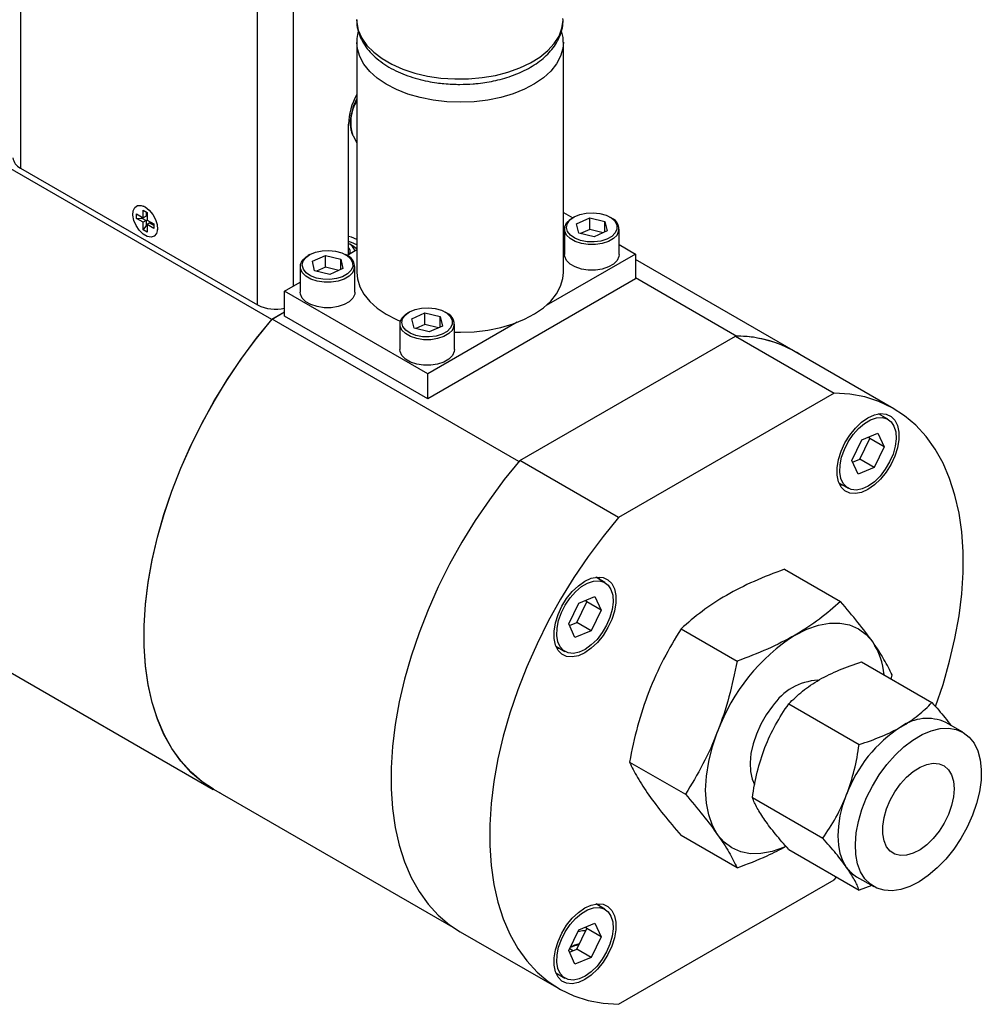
# Model space of a CAD drawing. Header units: inches. Extents: x 5.2 to 32.1, y 1.2 to 20.9.
# Tile 10 of 13: x 27.3 to 32.1, y 13 to 17.8. Entities that reach past the tile are written whole.
import ezdxf

# ---------------------------------------------------------------- set-up
doc = ezdxf.new("R2010")
doc.units = ezdxf.units.IN
doc.header["$MEASUREMENT"] = 0

msp = doc.modelspace()

# ---------------------------------------------------------------- linework, layer by layer
at = {"color": 8, "linetype": 'Continuous', "lineweight": 25}
for p, q in [((27.3526, 20.1302), (27.3526, 17.1022)), ((28.5236, 16.4263), (28.5236, 19.454)), ((28.7004, 16.5187), (28.7004, 19.4529))]:
    msp.add_line(p, q, dxfattribs=at)
at = {"color": 7, "linetype": 'Continuous', "lineweight": 25}
for p, q in [((28.5942, 16.3544), (25.2535, 18.2829)), ((29.0133, 17.7216), (29.0133, 16.5856)), ((30.0333, 16.5856), (30.0333, 17.7216)), ((28.9723, 16.6757), (28.9723, 17.3181)), ((28.9815, 17.3359), (28.9734, 17.3406)), ((28.995, 17.2612), (28.9937, 17.2637)), ((28.995, 17.2612), (29.0133, 17.2271)), ((27.3526, 17.1022), (28.5236, 16.4263)), ((27.9263, 16.8752), (27.9591, 16.8562)), ((27.9263, 16.8532), (27.9263, 16.8752)), ((27.9263, 16.8752), (27.9591, 16.8562)), ((27.9263, 16.8532), (27.9263, 16.8752)), ((27.9591, 16.8942), (27.9782, 16.8832)), ((27.9591, 16.8562), (27.9591, 16.8942)), ((27.9591, 16.8942), (27.9782, 16.8832)), ((27.9591, 16.8562), (27.9591, 16.8942)), ((27.9633, 16.9128), (27.9601, 16.9142)), ((27.9633, 16.9128), (27.9601, 16.9142)), ((27.9633, 16.9128), (27.9601, 16.9142)), ((27.9633, 16.9128), (27.9601, 16.9142)), ((27.9633, 16.9128), (27.9601, 16.9142)), ((27.9733, 16.886), (27.9733, 16.8644)), ((27.9733, 16.886), (27.9733, 16.8644)), ((27.9782, 16.8832), (27.9782, 16.8452)), ((27.9782, 16.8832), (27.9782, 16.8452)), ((30.0333, 16.883), (30.0791, 16.8566)), ((27.9263, 16.8532), (27.9527, 16.8542)), ((27.9263, 16.8532), (27.9527, 16.8542)), ((27.9591, 16.8342), (27.9263, 16.8532)), ((27.9591, 16.8342), (27.9263, 16.8532)), ((27.9527, 16.8542), (27.9527, 16.8599)), ((27.9527, 16.8542), (27.9527, 16.8599)), ((27.9527, 16.8542), (27.9733, 16.8423)), ((27.9527, 16.8542), (27.9733, 16.8423)), ((27.9733, 16.8644), (27.9591, 16.8562)), ((27.9733, 16.8644), (27.9591, 16.8562)), ((27.9733, 16.8423), (27.9591, 16.8342)), ((27.9733, 16.8423), (27.9591, 16.8342)), ((27.9591, 16.7962), (27.9591, 16.8342)), ((27.9591, 16.7962), (27.9591, 16.8342)), ((27.9733, 16.8423), (27.9733, 16.8186)), ((27.9733, 16.8423), (27.9733, 16.8186)), ((27.9782, 16.8452), (28.0111, 16.8262)), ((27.9782, 16.8452), (28.0111, 16.8262)), ((27.9924, 16.8313), (27.9782, 16.8232)), ((27.9924, 16.8313), (27.9782, 16.8232)), ((27.9924, 16.8313), (28.0111, 16.8205)), ((27.9924, 16.8313), (28.0111, 16.8205)), ((28.0111, 16.8262), (28.0111, 16.8042)), ((28.0111, 16.8262), (28.0111, 16.8042)), ((30.0854, 16.8603), (30.0784, 16.8562)), ((30.0986, 16.8272), (30.1632, 16.8559)), ((30.1093, 16.7807), (30.0986, 16.8272)), ((30.1632, 16.8559), (30.2384, 16.8379)), ((30.1632, 16.7983), (30.1632, 16.8559)), ((30.2384, 16.8379), (30.2491, 16.7913)), ((30.2384, 16.7866), (30.2384, 16.8379)), ((30.2693, 16.8562), (30.2622, 16.8603)), ((27.9733, 16.8186), (27.9591, 16.7962)), ((27.9733, 16.8186), (27.9591, 16.7962)), ((27.9782, 16.7852), (27.9591, 16.7962)), ((27.9782, 16.7852), (27.9591, 16.7962)), ((27.9782, 16.8157), (27.9733, 16.8186)), ((27.9782, 16.8157), (27.9733, 16.8186)), ((28.0111, 16.8042), (27.9782, 16.8232)), ((27.9782, 16.8232), (27.9782, 16.7852)), ((28.0111, 16.8042), (27.9782, 16.8232)), ((27.9782, 16.8232), (27.9782, 16.7852)), ((28.0289, 16.795), (28.0293, 16.7984)), ((28.0289, 16.795), (28.0293, 16.7984)), ((28.0289, 16.795), (28.0293, 16.7984)), ((28.0289, 16.795), (28.0293, 16.7984)), ((28.0289, 16.795), (28.0293, 16.7984)), ((30.0388, 16.8011), (30.0388, 16.6754)), ((30.1845, 16.7627), (30.1093, 16.7807)), ((30.1632, 16.7983), (30.1184, 16.7785)), ((30.2292, 16.7825), (30.1632, 16.7983)), ((30.2491, 16.7913), (30.1845, 16.7627)), ((30.3088, 16.6754), (30.3088, 16.8011)), ((28.964, 16.6709), (29.0133, 16.6993)), ((29.0008, 16.7129), (28.9785, 16.7257)), ((29.0008, 16.7129), (29.0133, 16.7044)), ((30.3088, 16.724), (30.3895, 16.6774)), ((28.7808, 16.6746), (28.7737, 16.6705)), ((28.794, 16.6415), (28.8586, 16.6701)), ((28.8047, 16.5949), (28.794, 16.6415)), ((28.8586, 16.6701), (28.9338, 16.6522)), ((28.8586, 16.6126), (28.8586, 16.6701)), ((28.9338, 16.6522), (28.9444, 16.6056)), ((28.9338, 16.6009), (28.9338, 16.6522)), ((28.9647, 16.6705), (28.9576, 16.6746)), ((30.3895, 16.6774), (29.9479, 16.4225)), ((30.3895, 16.6774), (30.3895, 16.5549)), ((31.1785, 16.195), (30.3895, 16.6505)), ((28.7342, 16.6154), (28.7342, 16.4896)), ((28.8799, 16.577), (28.8047, 16.5949)), ((28.8586, 16.6126), (28.8138, 16.5927)), ((28.9246, 16.5968), (28.8586, 16.6126)), ((28.9444, 16.6056), (28.8799, 16.577)), ((29.0042, 16.4896), (29.0042, 16.6154)), ((28.6571, 16.4937), (28.7342, 16.5382)), ((30.3895, 16.5549), (29.3642, 15.963)), ((30.3895, 16.5608), (30.8892, 16.2723)), ((29.3642, 16.0855), (28.6571, 16.4937)), ((28.6571, 16.3712), (28.6571, 16.4937)), ((28.6571, 16.3907), (28.5942, 16.3544)), ((28.595, 16.3557), (28.6571, 16.3916)), ((29.2723, 16.3909), (29.2652, 16.3868)), ((29.4561, 16.3868), (29.4491, 16.3909)), ((29.814, 15.652), (28.595, 16.3557)), ((29.3642, 15.963), (28.6571, 16.3712)), ((29.2854, 16.3578), (29.35, 16.3864)), ((29.2961, 16.3112), (29.2854, 16.3578)), ((29.35, 16.3864), (29.4252, 16.3685)), ((29.35, 16.3289), (29.35, 16.3864)), ((29.8058, 16.3404), (29.3642, 16.0855)), ((29.4252, 16.3685), (29.4359, 16.3219)), ((29.4252, 16.3171), (29.4252, 16.3685)), ((29.2257, 16.3317), (29.2257, 16.2059)), ((29.3713, 16.2933), (29.2961, 16.3112)), ((29.35, 16.3289), (29.3053, 16.309)), ((29.4161, 16.3131), (29.35, 16.3289)), ((29.4359, 16.3219), (29.3713, 16.2933)), ((29.4957, 16.2059), (29.4957, 16.3317)), ((29.819, 15.6577), (30.883, 16.272)), ((30.883, 16.272), (31.3702, 15.9908)), ((30.8892, 16.2723), (30.8884, 16.2719)), ((31.6649, 15.9134), (31.1777, 16.1946)), ((29.3642, 15.963), (29.3642, 16.0855)), ((24.9643, 15.9621), (28.3049, 14.0335)), ((31.3702, 15.9908), (30.3061, 15.3765)), ((31.6352, 15.8618), (31.5897, 15.8881)), ((31.4571, 15.6576), (31.5061, 15.7594)), ((31.4968, 15.6641), (31.5457, 15.766)), ((31.5061, 15.7594), (31.5858, 15.7932)), ((31.5457, 15.766), (31.5419, 15.7746)), ((31.6165, 15.7252), (31.5457, 15.766)), ((31.5858, 15.7932), (31.6165, 15.7252)), ((31.6165, 15.7252), (31.5675, 15.6233)), ((31.461, 15.649), (31.4968, 15.6641)), ((31.5675, 15.6233), (31.4968, 15.6641)), ((30.3061, 15.3765), (29.819, 15.6577)), ((31.4878, 15.5895), (31.4571, 15.6576)), ((31.5675, 15.6233), (31.4878, 15.5895)), ((31.3937, 15.5467), (31.4384, 15.5209)), ((30.238, 15.0552), (30.1927, 15.0814)), ((30.2063, 15.0825), (30.2122, 15.0701)), ((31.1252, 15.1205), (31.4009, 14.9614)), ((30.1089, 14.9528), (30.1885, 14.9866)), ((30.1885, 14.9866), (30.2192, 14.9185)), ((30.0599, 14.851), (30.1089, 14.9528)), ((30.0995, 14.8575), (30.1485, 14.9594)), ((30.1485, 14.9594), (30.1446, 14.968)), ((30.2192, 14.9185), (30.1485, 14.9594)), ((30.2192, 14.9185), (30.1702, 14.8167)), ((30.0906, 14.7829), (30.0599, 14.851)), ((30.0638, 14.8423), (30.0995, 14.8575)), ((30.1702, 14.8167), (30.0995, 14.8575)), ((30.1702, 14.8167), (30.0906, 14.7829)), ((30.6149, 14.8259), (30.8905, 14.6668)), ((29.9958, 14.7404), (30.0411, 14.7143)), ((30.0153, 14.7292), (30.0017, 14.728)), ((31.5052, 14.6629), (31.8527, 14.4623)), ((31.6515, 14.5785), (31.656, 14.5984)), ((31.1459, 14.4555), (31.4934, 14.2549)), ((32.0057, 14.3154), (31.9208, 14.3644)), ((30.3597, 14.1683), (30.6354, 14.0092)), ((28.3057, 14.0349), (29.4997, 13.3456)), ((30.9663, 13.9925), (31.3138, 13.7919)), ((30.8905, 13.6461), (30.6149, 13.8053)), ((31.1459, 13.737), (31.4934, 13.5364)), ((30.3061, 12.9719), (31.3702, 13.5861)), ((31.3702, 13.5861), (31.3824, 13.6005)), ((31.4809, 13.6022), (31.5657, 13.5533)), ((31.5558, 13.559), (31.4934, 13.5364)), ((30.238, 13.4417), (30.1933, 13.4675)), ((29.5243, 13.3305), (30.0115, 13.0493)), ((30.0599, 13.2375), (30.1089, 13.3393)), ((30.0995, 13.244), (30.1485, 13.3459)), ((30.1089, 13.3393), (30.1885, 13.3731)), ((30.1485, 13.3459), (30.1446, 13.3545)), ((30.2192, 13.3051), (30.1485, 13.3459)), ((30.1885, 13.3731), (30.2192, 13.3051)), ((30.2192, 13.3051), (30.1702, 13.2032)), ((30.0906, 13.1694), (30.0599, 13.2375)), ((30.0638, 13.2289), (30.0995, 13.244)), ((30.1702, 13.2032), (30.0995, 13.244)), ((30.1702, 13.2032), (30.0906, 13.1694)), ((29.9956, 13.1271), (30.0411, 13.1008))]:
    msp.add_line(p, q, dxfattribs=at)
at = {"color": 8, "linetype": 'Continuous', "lineweight": 25, "flags": 128}
for points in [[(29.0121, 17.8363), (29.0128, 17.8215), (29.0207, 17.7825), (29.0376, 17.7444), (29.0632, 17.7079), (29.0969, 17.6737), (29.1382, 17.6425), (29.1864, 17.6146), (29.2406, 17.5908), (29.2998, 17.5713), (29.3629, 17.5566), (29.4289, 17.5468), (29.4966, 17.5422), (29.5647, 17.5429), (29.6321, 17.5488), (29.6975, 17.5598), (29.7597, 17.5758), (29.8178, 17.5964), (29.8705, 17.6212), (29.9171, 17.65), (29.9565, 17.682), (29.9883, 17.7168), (30.0117, 17.7537), (30.0264, 17.7922), (30.0321, 17.8313), (30.0321, 17.8363)], [(30.0333, 17.7239), (30.0309, 17.6932), (30.0198, 17.6544), (29.9999, 17.6168), (29.9714, 17.581), (29.935, 17.5478), (29.8912, 17.5177), (29.8409, 17.4912), (29.7848, 17.4688), (29.7241, 17.451), (29.6599, 17.4379), (29.5932, 17.4299), (29.5252, 17.4272), (29.4572, 17.4296), (29.3904, 17.4373), (29.3259, 17.4501), (29.265, 17.4677), (29.2087, 17.4898), (29.158, 17.5161), (29.1138, 17.5461), (29.077, 17.5791), (29.0481, 17.6147), (29.0276, 17.6523), (29.0161, 17.691), (29.0133, 17.7227)]]:
    msp.add_lwpolyline(points, dxfattribs=at)
at = {"color": 7, "linetype": 'Continuous', "lineweight": 25, "flags": 128}
for points in [[(27.9687, 16.9099), (27.9884, 16.8947), (28.006, 16.8735), (28.0196, 16.8487), (28.0276, 16.8229), (28.0293, 16.7989), (28.0244, 16.7793), (28.0134, 16.7663), (27.9976, 16.7612), (27.9787, 16.7646), (27.9587, 16.7762), (27.9397, 16.7946), (27.9239, 16.818), (27.913, 16.8436), (27.9081, 16.8689), (27.9097, 16.891), (27.9178, 16.9075), (27.9313, 16.9167), (27.9489, 16.9175), (27.9687, 16.9099)], [(27.9687, 16.9099), (27.9884, 16.8947), (28.006, 16.8735), (28.0196, 16.8487), (28.0276, 16.8229), (28.0293, 16.7989), (28.0244, 16.7793), (28.0134, 16.7663), (27.9976, 16.7612), (27.9787, 16.7646), (27.9587, 16.7762), (27.9397, 16.7946), (27.9239, 16.818), (27.913, 16.8436), (27.9081, 16.8689), (27.9097, 16.891), (27.9178, 16.9075), (27.9313, 16.9167), (27.9489, 16.9175), (27.9687, 16.9099)], [(27.9687, 16.9099), (27.9884, 16.8947), (28.006, 16.8735), (28.0196, 16.8487), (28.0276, 16.8229), (28.0293, 16.7989), (28.0244, 16.7793), (28.0134, 16.7663), (27.9976, 16.7612), (27.9787, 16.7646), (27.9587, 16.7762), (27.9397, 16.7946), (27.9239, 16.818), (27.913, 16.8436), (27.9081, 16.8689), (27.9097, 16.891), (27.9178, 16.9075), (27.9313, 16.9167), (27.9489, 16.9175), (27.9687, 16.9099)], [(27.9687, 16.9099), (27.9884, 16.8947), (28.006, 16.8735), (28.0196, 16.8487), (28.0276, 16.8229), (28.0293, 16.7989), (28.0244, 16.7793), (28.0134, 16.7663), (27.9976, 16.7612), (27.9787, 16.7646), (27.9587, 16.7762), (27.9397, 16.7946), (27.9239, 16.818), (27.913, 16.8436), (27.9081, 16.8689), (27.9097, 16.891), (27.9178, 16.9075), (27.9313, 16.9167), (27.9489, 16.9175), (27.9687, 16.9099)], [(27.9687, 16.9099), (27.9884, 16.8947), (28.006, 16.8735), (28.0196, 16.8487), (28.0276, 16.8229), (28.0293, 16.7989), (28.0244, 16.7793), (28.0134, 16.7663), (27.9976, 16.7612), (27.9787, 16.7646), (27.9587, 16.7762), (27.9397, 16.7946), (27.9239, 16.818), (27.913, 16.8436), (27.9081, 16.8689), (27.9097, 16.891), (27.9178, 16.9075), (27.9313, 16.9167), (27.9489, 16.9175), (27.9687, 16.9099)], [(30.2893, 16.7817), (30.2722, 16.7647), (30.2477, 16.7511), (30.2177, 16.7417), (30.1845, 16.7374), (30.1505, 16.7384), (30.1183, 16.7446), (30.0901, 16.7557), (30.0682, 16.7707), (30.0541, 16.7886), (30.0489, 16.808), (30.0529, 16.8275), (30.0659, 16.8457), (30.0869, 16.8611), (30.1144, 16.8728), (30.1463, 16.8797), (30.1802, 16.8813), (30.2136, 16.8777), (30.2441, 16.8689), (30.2694, 16.8558), (30.2876, 16.8392), (30.2974, 16.8203), (30.2979, 16.8007), (30.2893, 16.7817)], [(30.2986, 16.7713), (30.281, 16.7537), (30.2561, 16.7393), (30.2255, 16.7291), (30.1915, 16.7238), (30.1563, 16.7238), (30.1222, 16.7291), (30.0917, 16.7393), (30.0668, 16.7536), (30.0491, 16.7713), (30.04, 16.7909), (30.04, 16.8113), (30.0491, 16.8309), (30.0667, 16.8485), (30.0784, 16.8562)], [(29.0133, 16.749), (28.9876, 16.7601), (28.9723, 16.7645)], [(29.0133, 16.7233), (28.9876, 16.7344), (28.9723, 16.7388)], [(28.9847, 16.596), (28.9676, 16.579), (28.9431, 16.5653), (28.9131, 16.556), (28.8799, 16.5516), (28.8459, 16.5526), (28.8137, 16.5589), (28.7855, 16.57), (28.7636, 16.585), (28.7495, 16.6029), (28.7442, 16.6223), (28.7483, 16.6418), (28.7613, 16.66), (28.7823, 16.6754), (28.8098, 16.687), (28.8417, 16.6939), (28.8756, 16.6956), (28.909, 16.6919), (28.9395, 16.6832), (28.9648, 16.6701), (28.983, 16.6534), (28.9927, 16.6346), (28.9933, 16.615), (28.9847, 16.596)], [(28.994, 16.5856), (28.9764, 16.568), (28.9514, 16.5536), (28.9209, 16.5434), (28.8869, 16.5381), (28.8517, 16.5381), (28.8176, 16.5434), (28.7871, 16.5535), (28.7622, 16.5679), (28.7445, 16.5855), (28.7354, 16.6052), (28.7354, 16.6255), (28.7445, 16.6452), (28.7621, 16.6628), (28.7737, 16.6705)], [(30.2986, 16.6456), (30.281, 16.6279), (30.2561, 16.6136), (30.2255, 16.6034), (30.1915, 16.5981), (30.1563, 16.5981), (30.1222, 16.6034), (30.0917, 16.6135), (30.0668, 16.6279), (30.0491, 16.6455), (30.04, 16.6652), (30.0388, 16.6754)], [(30.3088, 16.6754), (30.3077, 16.6652), (30.2986, 16.6456)], [(29.0133, 16.5856), (29.0161, 16.555), (29.0276, 16.5162), (29.0481, 16.4787), (29.077, 16.4431), (29.1138, 16.41), (29.158, 16.3801), (29.2087, 16.3538), (29.2278, 16.3456)], [(29.4957, 16.2916), (29.5252, 16.2911), (29.5932, 16.2939), (29.6599, 16.3019), (29.7241, 16.3149), (29.7848, 16.3328), (29.8409, 16.3552), (29.8912, 16.3817), (29.935, 16.4118), (29.9714, 16.445), (29.9999, 16.4808), (30.0198, 16.5184), (30.0309, 16.5572), (30.0333, 16.5856)], [(28.994, 16.4598), (28.9764, 16.4422), (28.9514, 16.4278), (28.9209, 16.4176), (28.8869, 16.4124), (28.8517, 16.4124), (28.8176, 16.4176), (28.7871, 16.4278), (28.7622, 16.4422), (28.7445, 16.4598), (28.7354, 16.4794), (28.7342, 16.4896)], [(29.0042, 16.4896), (29.0031, 16.4795), (28.994, 16.4598)], [(29.4762, 16.3123), (29.459, 16.2953), (29.4345, 16.2816), (29.4046, 16.2723), (29.3714, 16.2679), (29.3374, 16.2689), (29.3051, 16.2752), (29.277, 16.2863), (29.255, 16.3013), (29.2409, 16.3192), (29.2357, 16.3386), (29.2397, 16.3581), (29.2527, 16.3763), (29.2738, 16.3917), (29.3012, 16.4033), (29.3331, 16.4102), (29.367, 16.4119), (29.4005, 16.4082), (29.431, 16.3995), (29.4562, 16.3864), (29.4744, 16.3697), (29.4842, 16.3509), (29.4848, 16.3313), (29.4762, 16.3123)], [(28.3411, 14.0144), (28.31, 14.0306), (28.2497, 14.07), (28.1944, 14.1173), (28.1444, 14.1723), (28.1, 14.2346), (28.0615, 14.3039), (28.0291, 14.3798), (28.0029, 14.4618), (27.9831, 14.5496), (27.9699, 14.6426), (27.9632, 14.7402), (27.9632, 14.842), (27.9699, 14.9473), (27.9831, 15.0555), (28.0029, 15.1661), (28.0291, 15.2784), (28.0615, 15.3918), (28.1, 15.5055), (28.1444, 15.6191), (28.1944, 15.7318), (28.2497, 15.8429), (28.31, 15.9519), (28.375, 16.0582), (28.4443, 16.1611), (28.5175, 16.26), (28.5942, 16.3544)], [(28.3057, 14.0349), (28.2505, 14.0713), (28.1951, 14.1186), (28.1452, 14.1736), (28.1008, 14.2359), (28.0623, 14.3052), (28.0298, 14.3811), (28.0036, 14.4631), (27.9839, 14.5509), (27.9706, 14.6439), (27.964, 14.7415), (27.964, 14.8433), (27.9706, 14.9486), (27.9839, 15.0569), (28.0036, 15.1674), (28.0298, 15.2797), (28.0623, 15.3931), (28.1008, 15.5068), (28.1452, 15.6204), (28.1951, 15.7331), (28.2505, 15.8442), (28.3108, 15.9532), (28.3758, 16.0595), (28.4451, 16.1624), (28.5183, 16.2613), (28.595, 16.3557)], [(29.4854, 16.3019), (29.4678, 16.2843), (29.4429, 16.2699), (29.4124, 16.2597), (29.3783, 16.2544), (29.3431, 16.2544), (29.309, 16.2597), (29.2785, 16.2698), (29.2536, 16.2842), (29.236, 16.3018), (29.2268, 16.3215), (29.2268, 16.3418), (29.2359, 16.3615), (29.2535, 16.3791), (29.2652, 16.3868)], [(29.4854, 16.1761), (29.4678, 16.1585), (29.4429, 16.1441), (29.4124, 16.1339), (29.3783, 16.1287), (29.3431, 16.1287), (29.309, 16.1339), (29.2785, 16.1441), (29.2536, 16.1585), (29.236, 16.1761), (29.2268, 16.1957), (29.2257, 16.2059)], [(29.4957, 16.2059), (29.4945, 16.1958), (29.4854, 16.1761)], [(31.8705, 14.4432), (31.9074, 14.5522), (31.9401, 14.6661), (31.9665, 14.7789), (31.9865, 14.8901), (31.9999, 14.9989), (32.0066, 15.1047), (32.0066, 15.2069), (31.9999, 15.305), (31.9865, 15.3984), (31.9665, 15.4865), (31.9401, 15.5688), (31.9074, 15.645), (31.8685, 15.7144), (31.8237, 15.7767), (31.7733, 15.8317), (31.7175, 15.8789), (31.6566, 15.918), (31.5911, 15.9489), (31.5212, 15.9715), (31.4475, 15.9854), (31.3702, 15.9908)], [(31.537, 15.5149), (31.5052, 15.5004), (31.4747, 15.4942), (31.447, 15.4967), (31.4232, 15.5077), (31.4044, 15.5267), (31.3914, 15.553), (31.3847, 15.5853), (31.3847, 15.6223), (31.3914, 15.6623), (31.4044, 15.7036), (31.4232, 15.7443), (31.447, 15.7828), (31.4747, 15.8173), (31.5052, 15.8463), (31.537, 15.8685), (31.5688, 15.883), (31.5993, 15.8892), (31.627, 15.8867), (31.6508, 15.8757), (31.6696, 15.8567), (31.6826, 15.8304), (31.6893, 15.7981), (31.6893, 15.7611), (31.6826, 15.7211), (31.6696, 15.6798), (31.6508, 15.6391), (31.627, 15.6006), (31.5993, 15.5661), (31.5688, 15.5371), (31.537, 15.5149)], [(31.6654, 15.827), (31.6739, 15.7985), (31.6759, 15.765), (31.6714, 15.728), (31.6606, 15.6893), (31.644, 15.6508), (31.6224, 15.6141), (31.5968, 15.581), (31.5684, 15.5531), (31.5385, 15.5317), (31.5086, 15.5177), (31.4799, 15.5118), (31.454, 15.5144), (31.4318, 15.5252), (31.4146, 15.5438), (31.4032, 15.5693), (31.3979, 15.6005), (31.3992, 15.6359), (31.4068, 15.6739), (31.4206, 15.7128), (31.4398, 15.7507), (31.4635, 15.7857), (31.4907, 15.8164), (31.52, 15.8412), (31.5501, 15.859), (31.5796, 15.869), (31.607, 15.8707), (31.6312, 15.864), (31.651, 15.8492), (31.6654, 15.827)], [(29.819, 15.6577), (29.7417, 15.5632), (29.6679, 15.464), (29.5981, 15.3609), (29.5325, 15.2543), (29.4717, 15.1449), (29.4159, 15.0332), (29.3654, 14.9201), (29.3207, 14.806), (29.2818, 14.6917), (29.249, 14.5778), (29.2226, 14.465), (29.2027, 14.3538), (29.1893, 14.245), (29.1826, 14.1392), (29.1826, 14.0369), (29.1893, 13.9388), (29.2027, 13.8455), (29.2226, 13.7574), (29.249, 13.675), (29.2818, 13.5989), (29.3207, 13.5295), (29.3654, 13.4671), (29.4159, 13.4122), (29.4717, 13.365), (29.5243, 13.3305)], [(31.4123, 15.5359), (31.4119, 15.5358), (31.3993, 15.5349)], [(30.3061, 15.3765), (30.2289, 15.2819), (30.1551, 15.1828), (30.0852, 15.0796), (30.0197, 14.973), (29.9589, 14.8636), (29.9031, 14.752), (29.8526, 14.6388), (29.8078, 14.5248), (29.769, 14.4105), (29.7362, 14.2966), (29.7098, 14.1837), (29.6898, 14.0726), (29.6765, 13.9638), (29.6698, 13.8579), (29.6698, 13.7557), (29.6765, 13.6576), (29.6898, 13.5642), (29.7098, 13.4761), (29.7362, 13.3938), (29.769, 13.3177), (29.8078, 13.2482), (29.8526, 13.1859), (29.9031, 13.131), (29.9589, 13.0838), (30.0197, 13.0446), (30.0852, 13.0137), (30.1551, 12.9912), (30.2289, 12.9772), (30.3061, 12.9719)], [(30.1393, 14.7081), (30.1075, 14.6935), (30.0771, 14.6874), (30.0494, 14.6899), (30.0256, 14.7009), (30.0067, 14.7199), (29.9937, 14.7462), (29.9871, 14.7785), (29.9871, 14.8154), (29.9937, 14.8554), (30.0067, 14.8967), (30.0256, 14.9375), (30.0494, 14.976), (30.0771, 15.0104), (30.1075, 15.0394), (30.1393, 15.0617), (30.1712, 15.0762), (30.2016, 15.0823), (30.2293, 15.0799), (30.2531, 15.0689), (30.272, 15.0498), (30.285, 15.0236), (30.2916, 14.9913), (30.2916, 14.9543), (30.285, 14.9143), (30.272, 14.873), (30.2531, 14.8322), (30.2293, 14.7938), (30.2016, 14.7593), (30.1712, 14.7303), (30.1393, 14.7081)], [(30.2682, 15.0204), (30.2766, 14.9919), (30.2786, 14.9584), (30.2741, 14.9214), (30.2633, 14.8827), (30.2468, 14.8441), (30.2252, 14.8075), (30.1996, 14.7744), (30.1712, 14.7465), (30.1413, 14.725), (30.1113, 14.7111), (30.0827, 14.7052), (30.0567, 14.7078), (30.0346, 14.7186), (30.0174, 14.7372), (30.0059, 14.7626), (30.0007, 14.7938), (30.0019, 14.8293), (30.0096, 14.8673), (30.0234, 14.9062), (30.0426, 14.944), (30.0663, 14.9791), (30.0934, 15.0098), (30.1228, 15.0346), (30.1528, 15.0524), (30.1823, 15.0624), (30.2098, 15.0641), (30.234, 15.0573), (30.2538, 15.0426), (30.2682, 15.0204)], [(31.1776, 14.7957), (31.2353, 14.8246), (31.292, 14.8444), (31.3467, 14.8545), (31.3986, 14.8549), (31.4466, 14.8456), (31.4901, 14.8266), (31.5282, 14.7985), (31.5603, 14.7615)], [(31.0661, 14.4441), (31.035, 14.4012), (31.0081, 14.3549), (30.986, 14.3067), (30.9695, 14.2579), (30.9589, 14.2098), (30.9546, 14.1639), (30.9568, 14.1216), (30.9652, 14.0839), (30.9766, 14.0577)], [(30.7948, 13.8093), (30.7693, 13.8544), (30.7507, 13.9069), (30.7394, 13.9658), (30.7356, 14.0302), (30.7394, 14.099), (30.7507, 14.171), (30.7693, 14.245), (30.7948, 14.3196)], [(31.6301, 14.1557), (31.671, 14.2021), (31.7144, 14.2428), (31.7592, 14.277), (31.8046, 14.3039), (31.8496, 14.3228), (31.8933, 14.3335), (31.9346, 14.3357), (31.9728, 14.3294), (32.007, 14.3146), (32.0365, 14.2917), (32.0606, 14.2612), (32.0789, 14.2237), (32.0909, 14.1801), (32.0964, 14.1312), (32.0953, 14.0781), (32.0876, 14.022), (32.0735, 13.964), (32.0532, 13.9053), (32.0272, 13.8473), (31.9961, 13.7912), (31.9605, 13.738), (31.9212, 13.6891), (31.8789, 13.6454), (31.8347, 13.6078), (31.7895, 13.5773), (31.7441, 13.5543), (31.6997, 13.5394), (31.6571, 13.5329), (31.6172, 13.535), (31.5809, 13.5456), (31.549, 13.5645), (31.5221, 13.5913), (31.5009, 13.6254), (31.4857, 13.666), (31.4769, 13.7124), (31.4747, 13.7635), (31.4791, 13.8183), (31.49, 13.8755), (31.5073, 13.934), (31.5305, 13.9925), (31.5591, 14.0497), (31.5926, 14.1045), (31.6301, 14.1557)], [(31.6973, 14.0601), (31.7279, 14.0938), (31.7605, 14.1219), (31.7941, 14.1431), (31.8274, 14.1568), (31.8591, 14.1624), (31.8882, 14.1598), (31.9136, 14.149), (31.9344, 14.1305), (31.9498, 14.1049), (31.9593, 14.0732), (31.9625, 14.0364), (31.9593, 13.9959), (31.9498, 13.9532), (31.9344, 13.9098), (31.9136, 13.8673), (31.8882, 13.8272), (31.8591, 13.791), (31.8274, 13.76), (31.7941, 13.7353), (31.7605, 13.7177), (31.7279, 13.708), (31.6973, 13.7065), (31.6699, 13.7132), (31.6467, 13.7279), (31.6286, 13.7501), (31.6161, 13.7789), (31.6097, 13.8133), (31.6097, 13.8521), (31.6161, 13.8939), (31.6286, 13.9372), (31.6467, 13.9803), (31.6699, 14.0218), (31.6973, 14.0601)], [(31.4314, 13.6481), (31.4134, 13.6799), (31.4003, 13.7168), (31.3924, 13.7583), (31.3897, 13.8037), (31.3924, 13.8521), (31.4003, 13.9028), (31.4134, 13.9549), (31.4314, 14.0074)], [(31.1304, 13.7507), (31.1199, 13.7461), (31.0632, 13.7264), (31.0085, 13.7163), (30.9566, 13.7158), (30.9085, 13.7252), (30.8651, 13.7441), (30.827, 13.7723), (30.7948, 13.8093)], [(30.1393, 13.0941), (30.1075, 13.0796), (30.0771, 13.0734), (30.0494, 13.0759), (30.0256, 13.0869), (30.0067, 13.106), (29.9937, 13.1322), (29.9871, 13.1645), (29.9871, 13.2015), (29.9937, 13.2415), (30.0067, 13.2828), (30.0256, 13.3235), (30.0494, 13.362), (30.0771, 13.3965), (30.1075, 13.4255), (30.1393, 13.4477), (30.1712, 13.4622), (30.2016, 13.4684), (30.2293, 13.4659), (30.2531, 13.4549), (30.272, 13.4359), (30.285, 13.4096), (30.2916, 13.3773), (30.2916, 13.3403), (30.285, 13.3003), (30.272, 13.2591), (30.2531, 13.2183), (30.2293, 13.1798), (30.2016, 13.1453), (30.1712, 13.1164), (30.1393, 13.0941)], [(30.2682, 13.4069), (30.2766, 13.3784), (30.2786, 13.3449), (30.2741, 13.3079), (30.2633, 13.2692), (30.2468, 13.2307), (30.2252, 13.194), (30.1996, 13.1609), (30.1712, 13.133), (30.1413, 13.1116), (30.1113, 13.0976), (30.0827, 13.0917), (30.0567, 13.0943), (30.0346, 13.1051), (30.0174, 13.1237), (30.0059, 13.1492), (30.0007, 13.1804), (30.0019, 13.2158), (30.0096, 13.2538), (30.0234, 13.2927), (30.0426, 13.3306), (30.0663, 13.3656), (30.0934, 13.3963), (30.1228, 13.4211), (30.1528, 13.4389), (30.1823, 13.4489), (30.2098, 13.4506), (30.234, 13.4439), (30.2538, 13.4291), (30.2682, 13.4069)], [(30.2063, 13.4686), (30.2118, 13.4572), (30.2119, 13.4568)], [(30.1432, 13.3348), (30.1274, 13.3341), (30.1045, 13.3303)], [(30.0648, 13.2478), (30.0749, 13.2409), (30.0827, 13.2369)]]:
    msp.add_lwpolyline(points, dxfattribs=at)
at = {"color": 7, "linetype": 'Continuous', "lineweight": 25}
for centre, radius, start, end in [((29.2954, 17.3069), 0.3234, 150.7466, 178.0228), ((27.3786, 17.1595), 0.0629, 185.6948, 245.6253), ((30.2488, 16.8017), 0.0583, 328.6076, 69.4381), ((28.9564, 16.6839), 0.0478, 11.585, 70.6291), ((28.9571, 16.6913), 0.0243, 329.442, 51.3389), ((28.9442, 16.6159), 0.0583, 328.6076, 69.4381), ((28.6123, 16.5981), 0.1934, 242.7016, 283.3994), ((29.4357, 16.3322), 0.0583, 328.6076, 69.4381), ((30.8838, 15.6752), 0.5969, 60.4964, 90.0704), ((30.8866, 15.6842), 0.5881, 57.4452, 89.7487), ((31.6949, 13.988), 0.9592, 122.638, 159.7729), ((31.2591, 14.5665), 0.3588, 5.144, 32.9134), ((31.307, 14.284), 0.2893, 93.425, 146.4109), ((31.8298, 14.1615), 0.2223, 65.8432, 125.4672), ((32.065, 13.7739), 0.6753, 122.638, 159.7729), ((31.558, 13.735), 0.1535, 214.4635, 239.8445), ((30.1306, 13.1609), 0.1111, 99.5032, 124.8127), ((30.1345, 13.1037), 0.163, 98.8162, 114.3829)]:
    msp.add_arc(centre, radius, start, end, dxfattribs=at)
at = {"color": 8, "linetype": 'Continuous', "lineweight": 25}
msp.add_arc((29.1854, 17.3277), 0.2021, 148.3911, 198.4767, dxfattribs=at)
at = {"color": 7, "linetype": 'Continuous', "lineweight": 25}
for points, knots in [([(29.0131, 17.8335), (29.0132, 17.8247), (29.0134, 17.8015), (29.023, 17.7655), (29.0402, 17.7267), (29.0641, 17.6909), (29.0944, 17.6576), (29.1304, 17.6272), (29.1714, 17.6003), (29.2163, 17.577), (29.2642, 17.5575), (29.3134, 17.542), (29.3616, 17.5307), (29.405, 17.5234), (29.4455, 17.5187), (29.4835, 17.5159), (29.5097, 17.5156), (29.5221, 17.5154)], [0, 0, 0, 0, 0.047831, 0.126691, 0.200092, 0.274995, 0.351007, 0.427405, 0.503523, 0.578785, 0.652776, 0.724702, 0.792263, 0.852165, 0.898604, 0.951876, 1, 1, 1, 1]), ([(29.5221, 17.5154), (29.5439, 17.5159), (29.5744, 17.5165), (29.6191, 17.5209), (29.6567, 17.526), (29.7003, 17.5346), (29.7443, 17.546), (29.7882, 17.5606), (29.8307, 17.5784), (29.8709, 17.5993), (29.9081, 17.6232), (29.9417, 17.6501), (29.971, 17.6799), (29.9954, 17.7125), (30.0144, 17.7476), (30.0269, 17.7851), (30.0327, 17.8167), (30.0315, 17.8355), (30.0311, 17.8411)], [0, 0, 0, 0, 0.08284, 0.116573, 0.172312, 0.229806, 0.291109, 0.354661, 0.41988, 0.486331, 0.553741, 0.621891, 0.69056, 0.759588, 0.828926, 0.898813, 0.969952, 1, 1, 1, 1]), ([(29.0211, 17.7783), (29.0204, 17.7761), (29.0153, 17.7608), (29.0127, 17.742), (29.0138, 17.7257), (29.0139, 17.723)], [0, 0, 0, 0, 0.1252582, 0.8556515, 1, 1, 1, 1]), ([(30.0324, 17.7246), (30.0324, 17.7345), (30.0324, 17.7535), (30.0269, 17.7718), (30.0244, 17.7805)], [0, 0, 0, 0, 0.5235916, 1, 1, 1, 1]), ([(29.0133, 17.4437), (29.0117, 17.4408), (29.0042, 17.4268), (28.9964, 17.407), (28.9889, 17.3825), (28.9841, 17.3619), (28.981, 17.338), (28.9806, 17.3142), (28.9839, 17.291), (28.9881, 17.2742), (28.9928, 17.2663), (28.9937, 17.2648)], [0, 0, 0, 0, 0.047935, 0.23336, 0.308421, 0.431569, 0.556974, 0.689864, 0.827233, 0.967881, 1, 1, 1, 1]), ([(31.1252, 15.1205), (31.0735, 15.102), (31.0232, 15.0822), (30.9272, 15.0396), (30.8814, 15.0166), (30.8382, 14.9916)], [0, 0, 0, 0, 0.5, 0.5, 1, 1, 1, 1]), ([(30.8382, 14.9916), (30.795, 14.9667), (30.7552, 14.9403), (30.6812, 14.8848), (30.6471, 14.8558), (30.6149, 14.8259)], [0, 0, 0, 0, 0.5, 0.5, 1, 1, 1, 1]), ([(31.4009, 14.9614), (31.3687, 14.9315), (31.3345, 14.9026), (31.2606, 14.8471), (31.2208, 14.8206), (31.1776, 14.7957)], [0, 0, 0, 0, 0.5, 0.5, 1, 1, 1, 1]), ([(31.5603, 14.7615), (31.5387, 14.7922), (31.5143, 14.8244), (31.4607, 14.8913), (31.4316, 14.9259), (31.4009, 14.9614)], [0, 0, 0, 0, 0.5, 0.5, 1, 1, 1, 1]), ([(30.6149, 14.8259), (30.5841, 14.7775), (30.555, 14.7278), (30.5014, 14.6246), (30.477, 14.5712), (30.4554, 14.5155)], [0, 0, 0, 0, 0.5, 0.5, 1, 1, 1, 1]), ([(31.1776, 14.7957), (31.1344, 14.7708), (31.0886, 14.7478), (30.9925, 14.7051), (30.9423, 14.6854), (30.8905, 14.6668)], [0, 0, 0, 0, 0.5, 0.5, 1, 1, 1, 1]), ([(31.656, 14.5984), (31.6448, 14.6226), (31.6317, 14.648), (31.6003, 14.702), (31.5819, 14.7308), (31.5603, 14.7615)], [0, 0, 0, 0, 0.5, 0.5, 1, 1, 1, 1]), ([(30.8905, 14.6668), (30.8793, 14.6071), (30.8663, 14.5481), (30.8348, 14.4322), (30.8164, 14.3753), (30.7948, 14.3196)], [0, 0, 0, 0, 0.5, 0.5, 1, 1, 1, 1]), ([(31.2978, 14.5753), (31.3284, 14.593), (31.3613, 14.6089), (31.4308, 14.6378), (31.4674, 14.6509), (31.5052, 14.6629)], [0, 0, 0, 0, 0.5, 0.5, 1, 1, 1, 1]), ([(31.1459, 14.4555), (31.1668, 14.4773), (31.1894, 14.4985), (31.2395, 14.5386), (31.2671, 14.5576), (31.2978, 14.5753)], [0, 0, 0, 0, 0.5, 0.5, 1, 1, 1, 1]), ([(30.4554, 14.5155), (30.4338, 14.4599), (30.4154, 14.403), (30.384, 14.287), (30.3709, 14.228), (30.3597, 14.1683)], [0, 0, 0, 0, 0.5, 0.5, 1, 1, 1, 1]), ([(31.0283, 14.2401), (31.0437, 14.2796), (31.0615, 14.317), (31.101, 14.3885), (31.1228, 14.4226), (31.1459, 14.4555)], [0, 0, 0, 0, 0.5, 0.5, 1, 1, 1, 1]), ([(31.7008, 14.3426), (31.7315, 14.3603), (31.7591, 14.3793), (31.8092, 14.4194), (31.8318, 14.4405), (31.8527, 14.4623)], [0, 0, 0, 0, 0.5, 0.5, 1, 1, 1, 1]), ([(31.8527, 14.4623), (31.8753, 14.4369), (31.9107, 14.3973), (31.9369, 14.3622), (31.9464, 14.3496)], [0, 0, 0, 0, 0.639819, 1, 1, 1, 1]), ([(30.7948, 14.3196), (30.7733, 14.2639), (30.7488, 14.2105), (30.6953, 14.1073), (30.6662, 14.0576), (30.6354, 14.0092)], [0, 0, 0, 0, 0.5, 0.5, 1, 1, 1, 1]), ([(31.4934, 14.2549), (31.5312, 14.267), (31.5678, 14.28), (31.6373, 14.309), (31.6702, 14.3249), (31.7008, 14.3426)], [0, 0, 0, 0, 0.5, 0.5, 1, 1, 1, 1]), ([(31.4314, 14.0074), (31.4467, 14.0469), (31.4592, 14.0874), (31.4794, 14.1701), (31.4872, 14.2122), (31.4934, 14.2549)], [0, 0, 0, 0, 0.5, 0.5, 1, 1, 1, 1]), ([(30.9663, 13.9925), (30.9725, 14.0352), (30.9803, 14.0774), (31.0006, 14.1601), (31.013, 14.2006), (31.0283, 14.2401)], [0, 0, 0, 0, 0.5, 0.5, 1, 1, 1, 1]), ([(30.3597, 14.1683), (30.3709, 14.1441), (30.384, 14.1187), (30.4154, 14.0646), (30.4338, 14.0359), (30.4554, 14.0052)], [0, 0, 0, 0, 0.5, 0.5, 1, 1, 1, 1]), ([(30.6354, 14.0092), (30.6662, 13.9737), (30.6953, 13.939), (30.7488, 13.8722), (30.7733, 13.84), (30.7948, 13.8093)], [0, 0, 0, 0, 0.5, 0.5, 1, 1, 1, 1]), ([(31.3138, 13.7919), (31.3369, 13.8249), (31.3587, 13.859), (31.3983, 13.9304), (31.4161, 13.9679), (31.4314, 14.0074)], [0, 0, 0, 0, 0.5, 0.5, 1, 1, 1, 1]), ([(30.4554, 14.0052), (30.477, 13.9745), (30.5014, 13.9423), (30.555, 13.8754), (30.5841, 13.8408), (30.6149, 13.8053)], [0, 0, 0, 0, 0.5, 0.5, 1, 1, 1, 1]), ([(31.0283, 13.8808), (31.013, 13.9026), (31.0006, 13.9226), (30.9803, 13.9595), (30.9725, 13.9766), (30.9663, 13.9925)], [0, 0, 0, 0, 0.5, 0.5, 1, 1, 1, 1]), ([(31.1459, 13.737), (31.1228, 13.7627), (31.101, 13.7878), (31.0615, 13.8359), (31.0437, 13.859), (31.0283, 13.8808)], [0, 0, 0, 0, 0.5, 0.5, 1, 1, 1, 1]), ([(30.7948, 13.8093), (30.8164, 13.7785), (30.8348, 13.7498), (30.8663, 13.6957), (30.8793, 13.6703), (30.8905, 13.6461)], [0, 0, 0, 0, 0.5, 0.5, 1, 1, 1, 1]), ([(31.4314, 13.6481), (31.4161, 13.6699), (31.3983, 13.693), (31.3587, 13.7411), (31.3369, 13.7662), (31.3138, 13.7919)], [0, 0, 0, 0, 0.5, 0.5, 1, 1, 1, 1]), ([(30.8905, 13.6461), (30.9415, 13.6649), (31.0273, 13.6966), (31.1022, 13.7363), (31.1327, 13.7523)], [0, 0, 0, 0, 0.5943607, 1, 1, 1, 1]), ([(31.4934, 13.5364), (31.4872, 13.5524), (31.4794, 13.5694), (31.4592, 13.6063), (31.4467, 13.6263), (31.4314, 13.6481)], [0, 0, 0, 0, 0.5, 0.5, 1, 1, 1, 1])]:
    msp.add_open_spline(points, degree=3, knots=knots, dxfattribs=at)

doc.saveas('drawing.dxf')
